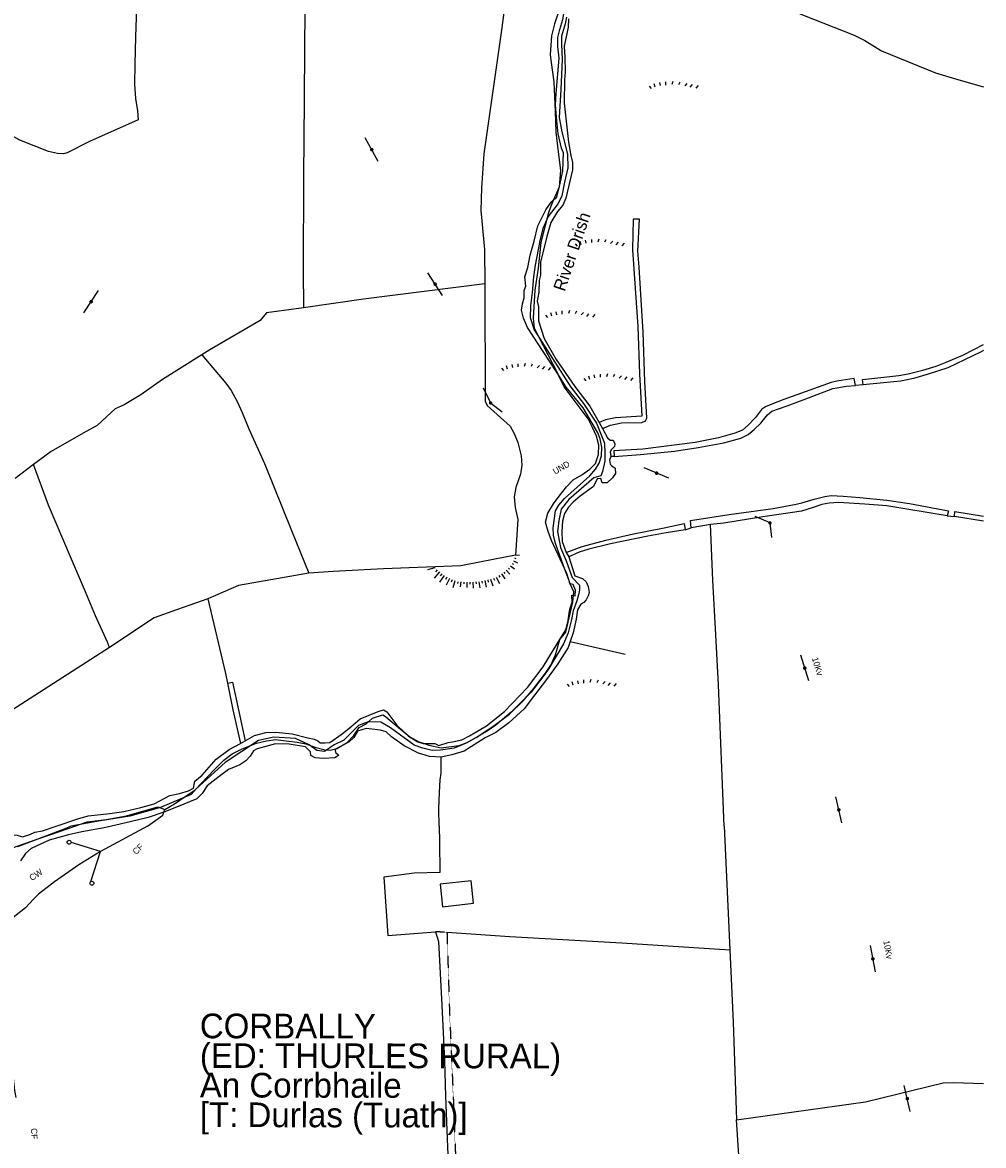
# Model space of a CAD drawing. Header units: metres. Extents: x 611948 to 1225781, y 656699 to 1316021.
# Tile 166 of 169: x 615363 to 615947, y 658349 to 659032. Entities that reach past the tile are written whole.
import ezdxf

# ---------------------------------------------------------------- set-up
doc = ezdxf.new("R2010")
doc.units = ezdxf.units.M
doc.linetypes.add('4696-D$0$PECK', pattern=[0.2, 0.1, -0.1])
for name, color, linetype in [('4696-B$0$GEN_LIN_D', 253, 'Continuous'), ('4696-B$0$LAND_SYMB', 253, 'Continuous'), ('4696-B$0$MNR_LN_DT', 253, 'Continuous'), ('4696-B$0$POLE_SYMB', 253, 'Continuous'), ('4696-B$0$TOWNLAND', 253, 'Continuous'), ('4696-B$0$WATER_FTR', 253, 'Continuous'), ('4696-D$0$BDY_SYM', 253, 'Continuous'), ('4696-D$0$BLD_OTL_S', 253, 'Continuous'), ('4696-D$0$GEN_LIN_D', 253, 'Continuous'), ('4696-D$0$GEN_PCK_D', 253, '4696-D$0$PECK'), ('4696-D$0$POLE_SYMB', 253, 'Continuous'), ('4696-D$0$TOWNLAND', 253, 'Continuous'), ('4696-D$0$WATER_FTR', 253, 'Continuous')]:
    doc.layers.add(name, color=color, linetype=linetype)
doc.styles.add('4696-B$0$STANDARD', font='txt')
doc.styles.add('4696-D$0$STANDARD', font='txt')

# ---------------------------------------------------------------- blocks, each defined once
blk = doc.blocks.new('4696-D$0$36', base_point=(144.988486, 310.919762))
blk.add_line((140.875383, 310.92339), (149.050238, 310.92339))
at = {"const_width": 0.539928}
blk.add_lwpolyline([(144.673376, 310.923808, 1), (145.213304, 310.923808, 1)], format="xyb", close=True, dxfattribs=at)
blk = doc.blocks.new('4696-D$0$44', base_point=(141.365186, 309.573129))
for p, q in [((148.348947, 316.096464), (141.361145, 309.556587)), ((141.361145, 309.556587), (147.90133, 302.797619))]:
    blk.add_line(p, q)
for centre in [(148.337847, 316.685942), (148.36005, 302.427234)]:
    blk.add_circle(centre, 0.589583)
blk = doc.blocks.new('4696-D')
at = {"layer": '4696-D$0$BLD_OTL_S', "flags": 128}
blk.add_lwpolyline([(615635.578, 658510.055), (615616.793, 658507.959), (615618.333, 658494.211), (615637.118, 658496.307), (615635.578, 658510.055)], dxfattribs=at)
at = {"layer": '4696-D$0$GEN_LIN_D', "flags": 128}
for points in [[(615360.103, 658530.915), (615386.371, 658540.745), (615392.357, 658543.175)], [(615439.026, 658543.175), (615410.484, 658527.693), (615397.15, 658519.699), (615382.516, 658509.427), (615372.752, 658501.9), (615369.661, 658498.881)], [(615616.248, 658543.175), (615616.498, 658533.703), (615616.537, 658515.114), (615600.997, 658514.529), (615582.635, 658512.196), (615585.027, 658476.771), (615614.083, 658478.982)], [(615789.487, 658543.174), (615792.843, 658468.054)], [(615369.661, 658498.881), (615364.761, 658493.59), (615351.655, 658483.302), (615344.976, 658478.286), (615343.541, 658464.297), (615339.097, 658454.417), (615336.41, 658442.225), (615341.536, 658423.067), (615346.991, 658410.271), (615352.223, 658400.28), (615356.986, 658393.858), (615358.126, 658382.385), (615358.899, 658378.272)], [(615614.083, 658478.982), (615615.796, 658473.105), (615617.895, 658434.374), (615619.543, 658400.742), (615620.056, 658379.09), (615621.225, 658348.01), (615622.043, 658330.685)], [(615620.954, 658478.648), (615659.122, 658476.169), (615727.168, 658472.294), (615792.843, 658468.054)], [(615792.843, 658468.054), (615794.819, 658423.932), (615796.934, 658364.574)], [(615796.934, 658364.574), (615875.239, 658375.636), (615922.48, 658387.058), (615928.849, 658387.238), (615947.018, 658386.71)], [(615808.215, 658173.202), (615802.779, 658275.634), (615796.934, 658364.574)]]:
    blk.add_lwpolyline(points, dxfattribs=at)
at = {"layer": '4696-D$0$GEN_PCK_D', "flags": 128}
for points in [[(615620.954, 658478.648), (615614.083, 658478.982)], [(615620.954, 658478.648), (615622.449, 658431.775), (615625.464, 658362.221), (615628.132, 658284.778), (615629.149, 658262.612), (615631.32, 658252.146), (615635.785, 658241.908), (615640.286, 658234.726), (615640.741, 658230.137), (615640.934, 658224.787), (615639.067, 658217.424), (615637.983, 658211.835)]]:
    blk.add_lwpolyline(points, dxfattribs=at)
at = {"layer": '4696-D$0$TOWNLAND', "flags": 128}
for points in [[(615342.062, 658523.72), (615344.301, 658524.319), (615353.521, 658528.796), (615370.654, 658534.963), (615386.114, 658540.138), (615394.784, 658543.175)], [(615439.026, 658543.175), (615410.484, 658527.693), (615397.15, 658519.699), (615382.516, 658509.427), (615372.752, 658501.9), (615369.661, 658498.881)], [(615369.661, 658498.881), (615364.761, 658493.59), (615351.655, 658483.302), (615344.976, 658478.286), (615343.541, 658464.297), (615339.097, 658454.417), (615336.41, 658442.225), (615341.536, 658423.067), (615346.991, 658410.271), (615352.223, 658400.28), (615356.986, 658393.858), (615358.126, 658382.385), (615358.899, 658378.272)]]:
    blk.add_lwpolyline(points, dxfattribs=at)
at = {"layer": '4696-D$0$WATER_FTR', "flags": 128}
for points in [[(615360.103, 658530.915), (615386.371, 658540.745), (615392.357, 658543.175)], [(615417.048, 658543.175), (615412.638, 658542.124), (615399.051, 658539.801), (615390.916, 658537.96), (615379.24, 658534.599), (615368.253, 658529.65), (615364.903, 658526.521), (615361.855, 658522.16)], [(615342.062, 658523.72), (615342.849, 658524.334), (615344.233, 658526.881), (615345.228, 658529.786), (615345.468, 658532.907), (615346.615, 658535.195), (615349.251, 658537.548), (615352.849, 658537.826), (615359.825, 658537.627), (615363.096, 658536.771), (615367.395, 658538.075), (615370.442, 658539.573), (615375.141, 658540.272), (615383.529, 658543.175)]]:
    blk.add_lwpolyline(points, dxfattribs=at)
at = {"layer": '4696-D$0$BDY_SYM', "xscale": 2, "yscale": 2, "rotation": 208.9660000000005}
blk.add_blockref('4696-D$0$44', (615410.484, 658527.693), dxfattribs=at)
at = {"layer": '4696-D$0$POLE_SYMB', "xscale": 2, "yscale": 2}
for p, rotation in [((615879.785, 658462.606), 100.9620000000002), ((615900.691, 658377.639), 102.7330000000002)]:
    blk.add_blockref('4696-D$0$36', p, dxfattribs=dict(at, rotation=rotation))
at = {"layer": '4696-D$0$TOWNLAND', "xscale": 2, "yscale": 2, "rotation": 208.9660000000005}
blk.add_blockref('4696-D$0$44', (615410.484, 658527.693), dxfattribs=at)
at = {"layer": '4696-D$0$POLE_SYMB', "style": '4696-D$0$STANDARD'}
blk.add_text('10Kv', height=3.75, rotation=-79.700017, dxfattribs=at).set_placement((615886.114, 658473.346))
at = {"layer": '4696-D$0$TOWNLAND', "style": '4696-D$0$STANDARD'}
for s, height, rotation, p in [('CF', 3.75, 43.800009, (615432.062, 658525.595)), ('CW', 3.75, 33.500007, (615368.666, 658509.762)), ('CORBALLY', 15, -0.1, (615470.772, 658414.256)), ('(ED: THURLES RURAL)', 15, -0.1, (615470.772, 658396.256)), ('An Corrbhaile', 15, -0.1, (615470.772, 658378.256)), ('[T: Durlas (Tuath)]', 15, -0.1, (615470.772, 658360.256)), ('CF', 3.75, -88.000018, (615368.172, 658359.489))]:
    blk.add_text(s, height=height, rotation=rotation, dxfattribs=at).set_placement(p)
blk = doc.blocks.new('4696-B$0$36', base_point=(144.988486, 310.919762))
blk.add_line((140.875383, 310.92339), (149.050238, 310.92339))
at = {"const_width": 0.539928}
blk.add_lwpolyline([(144.673376, 310.923808, 1), (145.213304, 310.923808, 1)], format="xyb", close=True, dxfattribs=at)
blk = doc.blocks.new('4696-B$0$37', base_point=(145.909475, 308.83511))
blk.add_line((145.962562, 308.791096), (150.424369, 308.791096))
at = {"const_width": 0.51646}
blk.add_lwpolyline([(145.704332, 308.791096, 1), (146.220792, 308.791096, 1)], format="xyb", close=True, dxfattribs=at)
blk = doc.blocks.new('4696-B$0$30', base_point=(144.876269, 313.485642))
blk.add_line((144.905875, 313.497659), (149.765037, 313.497659))
blk = doc.blocks.new('4696-B$0$26', base_point=(147.987073, 309.748732))
for p, q in [((143.097041, 311.29977), (143.396834, 310.300465)), ((144.762551, 311.566252), (144.962414, 310.666877)), ((146.627924, 311.832735), (146.627924, 310.833427)), ((148.859709, 311.899355), (148.559919, 310.99998)), ((151.024874, 311.732805), (150.625151, 310.933357)), ((153.156729, 311.29977), (152.457214, 310.600257)), ((154.722309, 310.96667), (154.022794, 310.167222)), ((141.664701, 310.500325), (142.264286, 309.80081)), ((156.554371, 310.700187), (155.854856, 309.900742))]:
    blk.add_line(p, q)
blk = doc.blocks.new('4696-B')
at = {"layer": '4696-B$0$GEN_LIN_D', "flags": 128}
for points in [[(615693.624, 659035.175), (615692.824, 659031.065), (615690.623, 659023.478), (615690.478, 659018.749), (615690.951, 659009.437), (615690.241, 658991.12), (615689.132, 658974.111), (615690.805, 658965.345), (615694.206, 658951.865), (615694.424, 658943.536), (615692.442, 658934.748), (615690.696, 658926.382), (615688.55, 658921.726), (615682.494, 658913.92), (615679.147, 658906.573), (615677.474, 658899.189), (615674.473, 658884.363), (615673.6, 658877.161), (615672.709, 658867.609), (615671.745, 658859.48), (615671.454, 658852.423), (615674.001, 658844.93), (615696.298, 658810.186), (615704.009, 658800.22), (615711.756, 658788.318), (615716.63, 658776.024), (615716.921, 658769.768), (615716.849, 658765.039), (615715.394, 658758.856), (615714.448, 658756.237), (615710.12, 658755.029), (615695.061, 658741.862), (615690.26, 658735.97), (615688.877, 658729.059), (615688.223, 658722.148), (615689.241, 658715.891), (615689.969, 658712.69), (615693.351, 658704.572), (615697.061, 658694.314), (615701.499, 658689.659), (615701.572, 658686.749), (615700.917, 658683.766), (615699.826, 658680.129), (615697.643, 658674.091), (615696.552, 658668.926), (615694.624, 658660.807), (615691.86, 658653.969), (615682.257, 658638.11), (615672.073, 658624.579), (615660.033, 658612.605), (615650.721, 658604.675), (615645.294, 658601.002), (615632.636, 658593.654), (615625.289, 658590.599), (615617.069, 658589.507), (615611.904, 658589.289), (615606.229, 658590.526), (615600.991, 658592.49), (615586.66, 658602.966), (615580.768, 658606.53), (615573.086, 658606.639), (615567.193, 658604.312), (615558.318, 658595.582), (615552.498, 658592.599), (615546.533, 658588.598), (615541.95, 658589.253), (615537.294, 658592.672), (615529.001, 658596.528), (615515.833, 658597.328), (615506.376, 658595.218), (615486.109, 658581.942), (615468.613, 658565.894), (615465.485, 658562.547), (615446.862, 658554.545), (615428.311, 658549.235), (615410.445, 658546.361), (615392.36, 658543.175)], [(615641.72, 659125.721), (615639.114, 659116.119), (615639.589, 659111.774), (615650.669, 659103.275), (615662.097, 659093.552), (615663.677, 659091.05), (615664.207, 659087.586), (615656.791, 659047.541), (615654.052, 659027.159), (615643.454, 658952.043), (615641.998, 658931.263), (615641.609, 658917.456), (615643.764, 658893.836), (615644.002, 658872.87)], [(615694.857, 659034.053), (615694.511, 659029.016), (615693.648, 659024.188), (615692.179, 659017.557), (615692.606, 659010.705), (615692.697, 659001.821), (615692.331, 658997.032), (615692.231, 658982.748), (615694.77, 658959.034), (615696.178, 658950.883), (615697.266, 658946.713), (615697.244, 658942.328), (615693.248, 658925.1), (615691.349, 658920.688), (615688.147, 658916.924), (615684.17, 658910.342), (615681.731, 658901.755), (615677.864, 658886.04), (615677.874, 658878.151), (615677.005, 658874.95), (615676.82, 658867.923), (615675.769, 658862.328), (615676.548, 658858.884), (615676.598, 658850.498), (615680.104, 658839.635), (615687.388, 658826.949), (615698.727, 658810.581), (615707.827, 658798.667), (615713.427, 658788.727)], [(615728.342, 659120.406), (615747.628, 659097.468), (615767.888, 659076.06), (615778.041, 659069.74), (615798.945, 659060.531), (615806.413, 659050.238), (615814.622, 659046.267), (615836.945, 659036.546), (615868.373, 659024.178), (615874.895, 659020.947), (615885.047, 659014.628), (615917.934, 659001.25), (615931.927, 658996.994), (615947.019, 658992.682)], [(615535.458, 659109.949), (615534.719, 659060.272), (615534.342, 659016.706), (615534.232, 658984.351), (615533.831, 658938.421), (615533.659, 658881.303), (615533.816, 658858.331)], [(615432.753, 659052.572), (615431.652, 659023.036), (615431.24, 659006.47), (615431.134, 658994.396), (615431.635, 658985.583), (615432.828, 658978.044), (615433.311, 658972.59), (615414.751, 658964.331), (615404.12, 658959.771), (615390.119, 658952.578), (615387.905, 658951.986), (615384.287, 658952.205), (615378.759, 658953.461), (615361.419, 658960.31), (615344.73, 658969.426), (615334.291, 658974.953), (615327.436, 658978.143), (615319.359, 658980.785), (615309.706, 658982.487), (615306.336, 658982.716), (615301.479, 658985.744), (615295.252, 658991.698), (615289.467, 658996.055), (615288.935, 658996.284)], [(615685.672, 658924.009), (615687.741, 658925.566), (615689.627, 658933.233), (615691.339, 658941.51), (615691.814, 658952.694), (615690.465, 658955.465), (615688.518, 658964.074), (615687.446, 658974.257), (615686.844, 658981.722), (615687.277, 658988.77), (615689.19, 659010.088), (615688.359, 659017.284), (615688.415, 659022.798), (615689.527, 659027.647), (615691.42, 659033.685), (615693.051, 659042.959), (615696.056, 659053.846), (615701.642, 659065.316), (615706.623, 659074.985), (615710.58, 659081.815), (615710.521, 659083.038)], [(615688.264, 658818.221), (615682.956, 658826.5), (615669.824, 658846.48), (615667.486, 658852.176), (615666.224, 658856.959), (615666.784, 658860.887), (615667.881, 658864.356), (615667.883, 658868.99), (615668.812, 658871.444), (615668.216, 658877.282), (615670.149, 658882.823), (615671.538, 658890.448), (615673.862, 658898.9), (615676.24, 658908.234), (615678.596, 658913.183), (615681.087, 658918.017), (615684.343, 658922.663), (615685.672, 658924.009)], [(615644.002, 658872.87), (615570.243, 658863.541), (615533.816, 658858.331)], [(615644.002, 658872.87), (615644.246, 658801.51), (615645.327, 658798.967), (615653.549, 658791.741), (615659.371, 658786.324), (615661.858, 658781.891), (615663.926, 658776.423), (615666.082, 658768.332), (615666.409, 658762.723), (615665.721, 658757.282), (615662.878, 658749.038), (615661.828, 658743.443), (615662.483, 658736.859), (615663.946, 658729.589), (615662.551, 658708.062)], [(615533.816, 658858.331), (615529.309, 658857.686), (615511.24, 658855.42), (615507.337, 658850.65), (615476.869, 658832.799), (615471.93, 658829.699)], [(615471.93, 658829.699), (615448.151, 658814.774), (615434.99, 658805.377), (615424.791, 658799.467), (615419.303, 658796.868), (615416.904, 658794.775), (615408.41, 658786.822), (615399.889, 658782.168), (615380.333, 658771.005), (615369.611, 658763.016)], [(615471.93, 658829.699), (615486.475, 658812.528), (615489.895, 658808.195), (615493.422, 658801.378), (615496.571, 658794.669), (615500.602, 658784.763), (615510.091, 658763.642), (615526.389, 658722.905), (615537.073, 658697.109)], [(615692.453, 658699.905), (615689.521, 658707.812), (615686.929, 658715.116), (615685.646, 658720.147), (615685.534, 658724.646), (615686.837, 658734.895), (615688.93, 658738.445), (615692.362, 658742.478), (615707.782, 658756.245), (615711.213, 658760.278), (615713.42, 658763.962), (615714.936, 658768.468), (615715.146, 658773.619), (615714.113, 658778.67), (615712.683, 658782.437), (615703.819, 658797.626), (615693.414, 658810.187), (615688.264, 658818.221)], [(615873.868, 658811.608), (615869.141, 658811.226)], [(615713.427, 658788.727), (615715.44, 658785.032)], [(615715.44, 658785.032), (615718.525, 658779.368), (615720.138, 658777.995), (615721.901, 658777.886), (615722.961, 658775.593), (615722.719, 658773.945), (615720.849, 658772.292), (615720.088, 658770.853), (615720.578, 658767.887)], [(615720.578, 658767.887), (615719.743, 658765.816), (615720.078, 658763.213), (615721.154, 658762.298), (615723.15, 658760.831), (615723.277, 658757.711), (615721.487, 658755.061), (615718.358, 658751.929), (615715.352, 658751.937), (615714.385, 658754.614), (615712.28, 658754.32), (615710.018, 658749.754), (615701.979, 658743.846), (615697.646, 658740.116), (615694.746, 658737.251), (615692.31, 658733.298), (615691.178, 658728.699), (615690.684, 658722.398), (615691.052, 658716.291), (615693.47, 658709.598)], [(615722.479, 658767.967), (615720.578, 658767.887)], [(615369.611, 658763.016), (615358.636, 658754.649)], [(615415.917, 658651.823), (615414.663, 658655.074), (615407.385, 658671.063), (615401.283, 658685.732), (615392.723, 658705.523), (615378.88, 658738.278), (615369.611, 658763.016)], [(615924.997, 658731.952), (615929.288, 658731.547)], [(615765.738, 658723.44), (615769.3, 658724.657)], [(615789.487, 658543.174), (615785.889, 658629.192), (615784.437, 658659.631), (615782.514, 658692.787), (615781.165, 658726.615)], [(615662.551, 658708.062), (615641.715, 658704.003), (615629.394, 658701.506), (615582.337, 658699.59), (615551.717, 658697.983), (615537.073, 658697.109)], [(615694.935, 658706.962), (615698.749, 658695.372), (615703.254, 658693.857), (615705.561, 658691.664), (615706.777, 658689.007), (615707.327, 658685.295), (615706.741, 658683.243), (615705.563, 658680.769), (615704.055, 658679.27), (615702.26, 658678.248), (615700.281, 658674.833), (615699.498, 658669.009), (615697.652, 658660.846), (615695.822, 658655.406)], [(615695.032, 658692.948), (615692.453, 658699.905)], [(615537.073, 658697.109), (615494.225, 658689.429), (615475.689, 658681.442)], [(615689.571, 658656.701), (615693.289, 658662.657), (615694.608, 658668.023), (615694.96, 658671.433), (615695.54, 658675.111), (615697.075, 658679.368), (615696.848, 658683.732), (615698.764, 658683.261), (615698.981, 658686.784), (615697.591, 658690.054), (615695.923, 658690.545), (615695.032, 658692.948)], [(615475.689, 658681.442), (615456.654, 658674.759), (615443.053, 658669.823), (615415.917, 658651.823)], [(615475.689, 658681.442), (615486.466, 658635.99), (615487.635, 658630.182)], [(615415.917, 658651.823), (615356.368, 658613.61), (615310.693, 658578.934), (615277.1, 658555.599), (615264.526, 658548.224), (615256.546, 658543.176)], [(615607.214, 658593.432), (615613.585, 658593.49), (615616.059, 658592.312), (615621.682, 658594.018), (615624.4, 658594.488), (615630.062, 658595.695), (615634.63, 658598.068), (615645.023, 658604.29), (615655.848, 658612.927), (615669.829, 658627.454), (615679.452, 658640.127), (615685.636, 658650.394), (615689.571, 658656.701)], [(615695.822, 658655.406), (615694.621, 658651.836), (615688.417, 658641.818), (615681.539, 658632.372), (615674.165, 658622.886), (615667.953, 658614.495), (615658.487, 658606.093), (615650.697, 658600.205), (615644.199, 658596.926), (615631.324, 658588.876), (615623.999, 658586.531), (615617.368, 658585.126)], [(615695.822, 658655.406), (615729.243, 658647.833)], [(615498.244, 658595.01), (615504.054, 658598.289), (615510.815, 658600.196), (615516.907, 658600.332), (615526.906, 658599.266), (615536.343, 658596.807), (615540.231, 658596.102), (615542.389, 658595.075), (615543.814, 658593.767), (615546.924, 658593.776), (615549.776, 658594.022), (615557.264, 658599.32), (615562.559, 658603.527), (615568.305, 658608.373), (615579.201, 658613.009), (615582.376, 658614.015), (615584.487, 658612.684), (615590.395, 658604.644), (615594.773, 658600.496)], [(615617.368, 658585.126), (615610.321, 658585.56), (615603.65, 658587.526), (615595.017, 658592.089), (615587.319, 658597.479), (615584.071, 658600.473), (615580.602, 658601.571), (615571.752, 658602.611), (615566.492, 658601.059), (615564.304, 658597.123), (615561.58, 658594.402), (615553.185, 658589.938), (615553.088, 658589.311), (615553.141, 658588.069), (615554.814, 658586.772), (615554.965, 658586.157), (615552.911, 658584.7), (615546.086, 658584.284), (615540.838, 658584.806), (615538.29, 658586.191), (615537.946, 658588.415), (615534.957, 658591.398), (615525.055, 658593.09), (615516.837, 658593.236), (615505.516, 658590.264), (615503.334, 658588.926), (615501.355, 658585.732), (615498.74, 658582.882), (615495.11, 658580.487), (615488.26, 658577.707), (615482.468, 658573.477), (615475.25, 658567.694), (615472.213, 658563.085), (615468.991, 658559.837), (615456.644, 658554.705), (615448.943, 658551.766)], [(615594.773, 658600.496), (615597.581, 658597.835), (615603.242, 658594.41), (615606.577, 658593.426), (615607.214, 658593.432)], [(615495.472, 658593.497), (615498.244, 658595.01)], [(615616.248, 658543.175), (615615.967, 658553.826), (615616.336, 658563.753), (615616.729, 658571.299), (615617.404, 658575.361), (615617.368, 658585.126)], [(615439.026, 658543.175), (615448.247, 658549.874), (615448.943, 658551.766)]]:
    blk.add_lwpolyline(points, dxfattribs=at)
at = {"layer": '4696-B$0$MNR_LN_DT', "flags": 128}
for points in [[(615661.991, 658706.315), (615662.806, 658705.99)], [(615664.936, 658707.855), (615662.551, 658708.062)], [(615613.55, 658700.187), (615609.063, 658698.979)], [(615658.249, 658700.159), (615659.002, 658699.42)], [(615659.468, 658701.52), (615661.899, 658699.576)], [(615660.592, 658702.97), (615661.441, 658702.452)], [(615661.432, 658704.569), (615663.853, 658703.4)], [(615616.327, 658697.79), (615613.265, 658694.038)], [(615614.939, 658698.988), (615613.89, 658697.739)], [(615619.232, 658695.55), (615616.498, 658691.531)], [(615617.777, 658696.667), (615616.82, 658695.387)], [(615620.805, 658694.608), (615620.005, 658693.255)], [(615622.4, 658693.707), (615620.376, 658689.705)], [(615624.065, 658692.935), (615623.512, 658691.601)], [(615643.937, 658692.583), (615644.82, 658688.556)], [(615645.728, 658692.979), (615646.081, 658691.608)], [(615647.492, 658693.482), (615648.844, 658689.371)], [(615649.255, 658693.985), (615649.783, 658692.678)], [(615650.939, 658694.666), (615652.814, 658690.807)], [(615652.479, 658695.661), (615653.131, 658694.539)], [(615654.018, 658696.658), (615656.062, 658693.678)], [(615655.502, 658697.73), (615656.188, 658696.864)], [(615656.876, 658698.945), (615659.059, 658696.516)], [(615625.775, 658692.291), (615624.484, 658688.064)], [(615627.544, 658691.805), (615627.346, 658690.68)], [(615629.367, 658691.666), (615629.037, 658688.673)], [(615631.199, 658691.585), (615631.142, 658690.558)], [(615633.032, 658691.521), (615632.978, 658688.242)], [(615634.865, 658691.466), (615634.881, 658690.327)], [(615636.697, 658691.46), (615636.869, 658687.957)], [(615638.52, 658691.66), (615638.641, 658690.443)], [(615640.343, 658691.859), (615640.919, 658688.026)], [(615642.143, 658692.204), (615642.384, 658690.914)]]:
    blk.add_lwpolyline(points, dxfattribs=at)
at = {"layer": '4696-B$0$TOWNLAND', "flags": 128}
for points in [[(615728.342, 659120.406), (615747.628, 659097.468), (615767.888, 659076.06), (615778.041, 659069.74), (615798.945, 659060.531), (615806.413, 659050.238), (615814.622, 659046.267), (615836.945, 659036.546), (615868.373, 659024.178), (615874.895, 659020.947), (615885.047, 659014.628), (615917.934, 659001.25), (615931.927, 658996.994), (615947.019, 658992.682)], [(615710.521, 659083.038), (615706.859, 659077.957), (615699.465, 659068.72), (615692.752, 659051.023), (615689.668, 659041.131), (615686.22, 659031.086), (615684.428, 659023.803), (615683.743, 659012.102), (615684.239, 659007.508), (615685.929, 658995.872), (615686.761, 658977.781), (615687.152, 658965.165), (615688.613, 658953.26), (615689.9, 658941.969), (615689.23, 658931.646), (615685.672, 658924.009)], [(615685.672, 658924.009), (615684.103, 658920.249), (615682.379, 658915.457), (615678.037, 658898.058), (615676.419, 658882.54), (615674.373, 658869.129), (615673.346, 658852.009), (615673.845, 658846.001), (615679.302, 658835.797), (615688.264, 658818.221)], [(615692.453, 658699.905), (615684.509, 658716.873), (615682.439, 658722.342), (615680.733, 658727.964), (615682.283, 658733.599), (615685.708, 658739.261), (615689.215, 658743.926), (615693.521, 658749.534), (615697.679, 658753.876), (615702.953, 658756.806), (615707.689, 658760.193), (615711.161, 658763.729), (615712.978, 658769.135), (615713.263, 658774.919), (615711.827, 658780.313), (615709.395, 658785.627), (615706.714, 658790.921), (615692.243, 658810.416), (615688.264, 658818.221)], [(615695.032, 658692.948), (615693.888, 658696.841), (615692.453, 658699.905)], [(615689.571, 658656.701), (615693.106, 658661.159), (615697.51, 658679.388), (615698.039, 658685.651), (615695.614, 658690.969), (615695.032, 658692.948)], [(615607.214, 658593.432), (615610.007, 658592.524), (615617.403, 658590.866), (615628.313, 658592.247), (615633.303, 658594.027), (615638.691, 658597.091), (615648.203, 658603.369), (615658.954, 658611.373), (615667.195, 658619.426), (615673.621, 658626.707), (615680.861, 658636.307), (615683.985, 658641.067), (615686.852, 658647.435), (615689.571, 658656.701)], [(615449.507, 658553.299), (615455.33, 658556.783), (615461.857, 658561.292), (615467.908, 658565.283), (615479.58, 658577.479), (615485.427, 658583.327), (615490.365, 658587.148), (615496.457, 658590.145), (615505.143, 658593.627), (615511.3, 658595.134), (615516.744, 658595.865), (615523.245, 658595.147), (615530.004, 658594.192), (615535.274, 658593.172), (615540.586, 658591.16), (615546.869, 658589.687), (615549.896, 658589.43), (615554.066, 658590.518), (615560.294, 658594.026), (615564.453, 658598.368), (615567.575, 658603.128), (615571.894, 658605.48), (615575.749, 658608.922), (615581.984, 658610.802), (615583.557, 658609.927), (615591.49, 658603.178), (615594.773, 658600.496)], [(615594.773, 658600.496), (615598.327, 658597.593), (615603.834, 658594.531), (615607.214, 658593.432)], [(615394.785, 658543.175), (615402.297, 658545.807), (615413.81, 658547.17), (615426.275, 658549.569), (615445.328, 658554.987), (615449.507, 658553.299)], [(615439.026, 658543.175), (615448.247, 658549.874), (615448.943, 658551.766)], [(615448.943, 658551.766), (615449.507, 658553.299)]]:
    blk.add_lwpolyline(points, dxfattribs=at)
at = {"layer": '4696-B$0$WATER_FTR', "flags": 128}
for points in [[(615693.624, 659035.175), (615692.824, 659031.065), (615690.623, 659023.478), (615690.478, 659018.749), (615690.951, 659009.437), (615690.241, 658991.12), (615689.132, 658974.111), (615690.805, 658965.345), (615694.206, 658951.865), (615694.424, 658943.536), (615692.442, 658934.748), (615690.696, 658926.382), (615688.55, 658921.726), (615682.494, 658913.92), (615679.147, 658906.573), (615677.474, 658899.189), (615674.473, 658884.363), (615673.6, 658877.161), (615672.709, 658867.609), (615671.745, 658859.48), (615671.454, 658852.423), (615674.001, 658844.93), (615696.298, 658810.186), (615704.009, 658800.22), (615711.756, 658788.318), (615716.63, 658776.024), (615716.921, 658769.768), (615716.849, 658765.039), (615715.394, 658758.856), (615714.448, 658756.237), (615710.12, 658755.029), (615695.061, 658741.862), (615690.26, 658735.97), (615688.877, 658729.059), (615688.223, 658722.148), (615689.241, 658715.891), (615689.969, 658712.69), (615693.351, 658704.572), (615697.061, 658694.314), (615701.499, 658689.659), (615701.572, 658686.749), (615700.917, 658683.766), (615699.826, 658680.129), (615697.643, 658674.091), (615696.552, 658668.926), (615694.624, 658660.807), (615691.86, 658653.969), (615682.257, 658638.11), (615672.073, 658624.579), (615660.033, 658612.605), (615650.721, 658604.675), (615645.294, 658601.002), (615632.636, 658593.654), (615625.289, 658590.599), (615617.069, 658589.507), (615611.904, 658589.289), (615606.229, 658590.526), (615600.991, 658592.49), (615586.66, 658602.966), (615580.768, 658606.53), (615573.086, 658606.639), (615567.193, 658604.312), (615558.318, 658595.582), (615552.498, 658592.599), (615546.533, 658588.598), (615541.95, 658589.253), (615537.294, 658592.672), (615529.001, 658596.528), (615515.833, 658597.328), (615506.376, 658595.218), (615486.109, 658581.942), (615468.613, 658565.894), (615465.485, 658562.547), (615446.862, 658554.545), (615428.311, 658549.235), (615410.445, 658546.361), (615392.36, 658543.175)], [(615694.857, 659034.053), (615694.511, 659029.016), (615693.648, 659024.188), (615692.179, 659017.557), (615692.606, 659010.705), (615692.697, 659001.821), (615692.331, 658997.032), (615692.231, 658982.748), (615694.77, 658959.034), (615696.178, 658950.883), (615697.266, 658946.713), (615697.244, 658942.328), (615693.248, 658925.1), (615691.349, 658920.688), (615688.147, 658916.924), (615684.17, 658910.342), (615681.731, 658901.755), (615677.864, 658886.04), (615677.874, 658878.151), (615677.005, 658874.95), (615676.82, 658867.923), (615675.769, 658862.328), (615676.548, 658858.884), (615676.598, 658850.498), (615680.104, 658839.635), (615687.388, 658826.949), (615698.727, 658810.581), (615707.827, 658798.667), (615713.427, 658788.727)], [(615685.672, 658924.009), (615687.741, 658925.566), (615689.627, 658933.233), (615691.339, 658941.51), (615691.814, 658952.694), (615690.465, 658955.465), (615688.518, 658964.074), (615687.446, 658974.257), (615686.844, 658981.722), (615687.277, 658988.77), (615689.19, 659010.088), (615688.359, 659017.284), (615688.415, 659022.798), (615689.527, 659027.647), (615691.42, 659033.685), (615693.051, 659042.959), (615696.056, 659053.846), (615701.642, 659065.316), (615706.623, 659074.985), (615710.58, 659081.815), (615710.521, 659083.038)], [(615688.264, 658818.221), (615682.956, 658826.5), (615669.824, 658846.48), (615667.486, 658852.176), (615666.224, 658856.959), (615666.784, 658860.887), (615667.881, 658864.356), (615667.883, 658868.99), (615668.812, 658871.444), (615668.216, 658877.282), (615670.149, 658882.823), (615671.538, 658890.448), (615673.862, 658898.9), (615676.24, 658908.234), (615678.596, 658913.183), (615681.087, 658918.017), (615684.343, 658922.663), (615685.672, 658924.009)], [(615715.44, 658785.032), (615720.296, 658786.926), (615727.069, 658788.349), (615739.437, 658788.72), (615741.616, 658789.647), (615742.491, 658791.22), (615741.183, 658813.657), (615740.268, 658843.637), (615737.709, 658883.128), (615736.927, 658892.833), (615737.87, 658912.195), (615734.144, 658912.258), (615733.638, 658893.684), (615737.027, 658846.996), (615737.976, 658818.145), (615739.297, 658792.454), (615723.351, 658791.418), (615717.305, 658790.305), (615713.427, 658788.727)], [(615873.868, 658811.608), (615873.493, 658814.708), (615886.527, 658816.135), (615895.579, 658817.24), (615901.263, 658818.199), (615910.101, 658820.415), (615918.286, 658822.953), (615924.232, 658825.311), (615934.402, 658829.637), (615947.019, 658836.004)], [(615947.019, 658832.38), (615945.52, 658831.536), (615925.259, 658821.887), (615913.421, 658818.053), (615904.375, 658815.32), (615896.855, 658813.837), (615888.166, 658812.885), (615873.868, 658811.608)], [(615692.453, 658699.905), (615689.521, 658707.812), (615686.929, 658715.116), (615685.646, 658720.147), (615685.534, 658724.646), (615686.837, 658734.895), (615688.93, 658738.445), (615692.362, 658742.478), (615707.782, 658756.245), (615711.213, 658760.278), (615713.42, 658763.962), (615714.936, 658768.468), (615715.146, 658773.619), (615714.113, 658778.67), (615712.683, 658782.437), (615703.819, 658797.626), (615693.414, 658810.187), (615688.264, 658818.221)], [(615869.141, 658811.226), (615868.437, 658815.301), (615857.911, 658813.826), (615854.353, 658812.913), (615825.746, 658802.717), (615818.462, 658799.875), (615814.466, 658798.176), (615812.098, 658796.482), (615808.478, 658791.682), (615804.091, 658787.07), (615800.579, 658784.032), (615795.971, 658782.158), (615785.93, 658779.345), (615771.752, 658776.574), (615739.907, 658772.378), (615722.333, 658771.336), (615722.479, 658767.967)], [(615722.479, 658767.967), (615738.654, 658769.271), (615759.153, 658771.3), (615773.64, 658773.344), (615789.177, 658776.35), (615799.468, 658779.184), (615803.921, 658781.421), (615807.567, 658784.345), (615811.63, 658788.305), (615815.728, 658793.394), (615818.44, 658795.49), (615827.695, 658798.741), (615840.582, 658803.537), (615855.514, 658809.375), (615863.666, 658810.784), (615869.141, 658811.226)], [(615713.427, 658788.727), (615715.44, 658785.032)], [(615713.427, 658788.727), (615715.44, 658785.032)], [(615715.44, 658785.032), (615718.525, 658779.368), (615720.138, 658777.995), (615721.901, 658777.886), (615722.961, 658775.593), (615722.719, 658773.945), (615720.849, 658772.292), (615720.088, 658770.853), (615720.578, 658767.887)], [(615720.578, 658767.887), (615719.743, 658765.816), (615720.078, 658763.213), (615721.154, 658762.298), (615723.15, 658760.831), (615723.277, 658757.711), (615721.487, 658755.061), (615718.358, 658751.929), (615715.352, 658751.937), (615714.385, 658754.614), (615712.28, 658754.32), (615710.018, 658749.754), (615701.979, 658743.846), (615697.646, 658740.116), (615694.746, 658737.251), (615692.31, 658733.298), (615691.178, 658728.699), (615690.684, 658722.398), (615691.052, 658716.291), (615693.47, 658709.598)], [(615769.3, 658724.657), (615768.939, 658729.136), (615792.438, 658732.784), (615819.192, 658736.444), (615833.142, 658738.946), (615836.586, 658739.724), (615844.159, 658742.089), (615850.662, 658743.74), (615854.51, 658744.175), (615861.672, 658743.876), (615871.881, 658743.071), (615888.161, 658741.505), (615902.108, 658739.373), (615925.638, 658734.884), (615924.997, 658731.952)], [(615924.997, 658731.952), (615888.328, 658737.887), (615874.844, 658738.927), (615858.987, 658739.903), (615853.244, 658739.69), (615848.805, 658738.831), (615843.451, 658736.897), (615836.355, 658734.822), (615812.97, 658731.308), (615789.107, 658727.506), (615781.165, 658726.615)], [(615929.288, 658731.547), (615929.545, 658734.573), (615947.018, 658731.745)], [(615693.47, 658709.598), (615703.068, 658713.252), (615717.528, 658717.174), (615734.25, 658721.027), (615752.866, 658724.657), (615765.053, 658727.267), (615765.738, 658723.44)], [(615947.018, 658728.603), (615929.288, 658731.547)], [(615765.738, 658723.44), (615754.236, 658721.636), (615743.005, 658719.604), (615720.353, 658714.771), (615707.21, 658711.583), (615701.224, 658709.722), (615694.935, 658706.962)], [(615781.165, 658726.615), (615769.3, 658724.657)], [(615693.47, 658709.598), (615694.935, 658706.962)], [(615693.47, 658709.598), (615694.935, 658706.962)], [(615694.935, 658706.962), (615698.749, 658695.372), (615703.254, 658693.857), (615705.561, 658691.664), (615706.777, 658689.007), (615707.327, 658685.295), (615706.741, 658683.243), (615705.563, 658680.769), (615704.055, 658679.27), (615702.26, 658678.248), (615700.281, 658674.833), (615699.498, 658669.009), (615697.652, 658660.846), (615695.822, 658655.406)], [(615695.032, 658692.948), (615692.453, 658699.905)], [(615689.571, 658656.701), (615693.289, 658662.657), (615694.608, 658668.023), (615694.96, 658671.433), (615695.54, 658675.111), (615697.075, 658679.368), (615696.848, 658683.732), (615698.764, 658683.261), (615698.981, 658686.784), (615697.591, 658690.054), (615695.923, 658690.545), (615695.032, 658692.948)], [(615607.214, 658593.432), (615613.585, 658593.49), (615616.059, 658592.312), (615621.682, 658594.018), (615624.4, 658594.488), (615630.062, 658595.695), (615634.63, 658598.068), (615645.023, 658604.29), (615655.848, 658612.927), (615669.829, 658627.454), (615679.452, 658640.127), (615685.636, 658650.394), (615689.571, 658656.701)], [(615695.822, 658655.406), (615694.621, 658651.836), (615688.417, 658641.818), (615681.539, 658632.372), (615674.165, 658622.886), (615667.953, 658614.495), (615658.487, 658606.093), (615650.697, 658600.205), (615644.199, 658596.926), (615631.324, 658588.876), (615623.999, 658586.531), (615617.368, 658585.126)], [(615487.635, 658630.182), (615490.725, 658630.687), (615498.244, 658595.01)], [(615487.635, 658630.182), (615490.889, 658614.031), (615495.472, 658593.497)], [(615498.244, 658595.01), (615504.054, 658598.289), (615510.815, 658600.196), (615516.907, 658600.332), (615526.906, 658599.266), (615536.343, 658596.807), (615540.231, 658596.102), (615542.389, 658595.075), (615543.814, 658593.767), (615546.924, 658593.776), (615549.776, 658594.022), (615557.264, 658599.32), (615562.559, 658603.527), (615568.305, 658608.373), (615579.201, 658613.009), (615582.376, 658614.015), (615584.487, 658612.684), (615590.395, 658604.644), (615594.773, 658600.496)], [(615617.368, 658585.126), (615610.321, 658585.56), (615603.65, 658587.526), (615595.017, 658592.089), (615587.319, 658597.479), (615584.071, 658600.473), (615580.602, 658601.571), (615571.752, 658602.611), (615566.492, 658601.059), (615564.304, 658597.123), (615561.58, 658594.402), (615553.185, 658589.938), (615553.088, 658589.311), (615553.141, 658588.069), (615554.814, 658586.772), (615554.965, 658586.157), (615552.911, 658584.7), (615546.086, 658584.284), (615540.838, 658584.806), (615538.29, 658586.191), (615537.946, 658588.415), (615534.957, 658591.398), (615525.055, 658593.09), (615516.837, 658593.236), (615505.516, 658590.264), (615503.334, 658588.926), (615501.355, 658585.732), (615498.74, 658582.882), (615495.11, 658580.487), (615488.26, 658577.707), (615482.468, 658573.477), (615475.25, 658567.694), (615472.213, 658563.085), (615468.991, 658559.837), (615456.644, 658554.705), (615448.943, 658551.766)], [(615594.773, 658600.496), (615597.581, 658597.835), (615603.242, 658594.41), (615606.577, 658593.426), (615607.214, 658593.432)], [(615383.53, 658543.176), (615396.723, 658547.664), (615402.989, 658549.55), (615415.992, 658550.977), (615424.654, 658552.093), (615435.002, 658554.527), (615442.995, 658556.734), (615452.481, 658561.868), (615458.4, 658563.116), (615463.93, 658564.722), (615466.848, 658566.339), (615467.79, 658570.485), (615472.113, 658574.154), (615480.652, 658583.975), (615488.615, 658589.791), (615495.472, 658593.497)], [(615495.472, 658593.497), (615498.244, 658595.01)], [(615495.472, 658593.497), (615498.244, 658595.01)], [(615448.943, 658551.766), (615439.371, 658548.367), (615428.526, 658545.913), (615417.05, 658543.175)]]:
    blk.add_lwpolyline(points, dxfattribs=at)
at = {"layer": '4696-B$0$LAND_SYMB', "xscale": 2, "yscale": 2}
for p in [(615756.478, 658991.663), (615711.432, 658895.834), (615693.577, 658852.345), (615666.752, 658820.238), (615716.745, 658813.952), (615706.661, 658627.988)]:
    blk.add_blockref('4696-B$0$26', p, dxfattribs=at)
at = {"layer": '4696-B$0$POLE_SYMB', "xscale": 2, "yscale": 2}
for name, p, rotation in [('4696-B$0$36', (615575.213, 658954.63), 118.9140000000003), ('4696-B$0$36', (615613.727, 658872.839), 122.5250000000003), ('4696-B$0$36', (615404.763, 658862.142), 57.01800000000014), ('4696-B$0$30', (615647.389, 658800.698), 115.4380000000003), ('4696-B$0$37', (615647.389, 658800.698), 322.7760000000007), ('4696-B$0$36', (615748.291, 658757.884), 157.2150000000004), ('4696-B$0$30', (615817.326, 658727.674), 157.2520000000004), ('4696-B$0$37', (615817.326, 658727.674), 276.1700000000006), ('4696-B$0$36', (615838.38, 658639.39), 107.0340000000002), ('4696-B$0$36', (615859.083, 658553.205), 103.5000000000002)]:
    blk.add_blockref(name, p, dxfattribs=dict(at, rotation=rotation))
at = {"layer": '4696-B$0$POLE_SYMB', "style": '4696-B$0$STANDARD'}
blk.add_text('10Kv', height=3.75, rotation=-73.300015, dxfattribs=at).set_placement((615842.675, 658645.286))
at = {"layer": '4696-B$0$TOWNLAND', "style": '4696-B$0$STANDARD'}
blk.add_text('UND', height=3.75, rotation=30.200006, dxfattribs=at).set_placement((615686.652, 658756.868))
at = {"layer": '4696-B$0$WATER_FTR', "style": '4696-B$0$STANDARD'}
blk.add_text('River Drish', height=7.5, rotation=71.400015, dxfattribs=at).set_placement((615692.508, 658867.885))
blk = doc.blocks.new('OS Mapping')
for name in ['4696-B', '4696-D']:
    blk.add_blockref(name, (0, 0))

msp = doc.modelspace()

# ---------------------------------------------------------------- block references
msp.add_blockref('OS Mapping', (0, 0))

doc.saveas('drawing.dxf')
